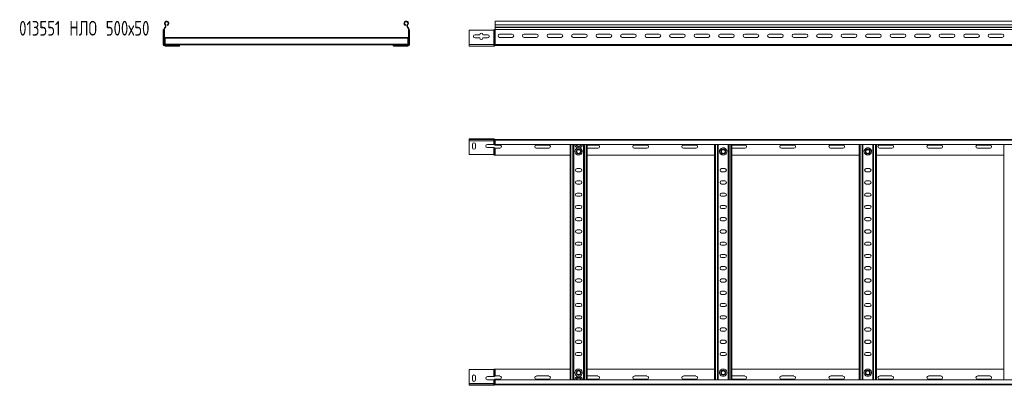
# Model space of a CAD drawing. Header units: millimetres. Extents: x -921 to 3222, y -5257 to -169.
# Tile 2 of 9: x -781 to 1228, y -3752 to -3006. Entities that reach past the tile are written whole.
import ezdxf

# ---------------------------------------------------------------- set-up
doc = ezdxf.new("R2010")
doc.units = ezdxf.units.MM
doc.styles.add('SLDTEXTSTYLE0', font='TXT', dxfattribs={"width": 0.7, "bigfont": 'bigfont'})

msp = doc.modelspace()

# ---------------------------------------------------------------- linework, layer by layer
at = {"color": 7, "linetype": 'Continuous', "lineweight": 15}
for p, q in [((3136, -3008.9), (189, -3008.9)), ((189, -3008.9), (189, -3016.4)), ((-487.8, -3027.4), (-487.7, -3027)), ((-487.8, -3056.5), (-487.8, -3027.4)), ((-487, -3056.5), (-487, -3026.5)), ((-486.7, -3026.4), (-486.6, -3026.4)), ((-486.6, -3026.2), (-485.4, -3026.2)), ((-486.6, -3026.2), (-486.6, -3056.5)), ((-485.4, -3026.2), (-485.4, -3056.5)), ((-484.6, -3021.7), (-484.9, -3022.1)), ((-484.1, -3022.9), (-484.9, -3022.1)), ((-484.6, -3021.7), (-483.7, -3022.5)), ((-483.5, -3015.6), (-484.4, -3016.4)), ((-483.7, -3022.5), (-484.1, -3022.9)), ((-479.3, -3017.8), (-479.7, -3016.6)), ((6.2, -3017.8), (6.6, -3016.6)), ((10.3, -3015.6), (11.2, -3016.4)), ((11.4, -3021.7), (10.6, -3022.5)), ((10.6, -3022.5), (10.9, -3022.9)), ((10.9, -3022.9), (11.8, -3022.1)), ((11.4, -3021.7), (11.8, -3022.1)), ((13.4, -3026.2), (12.2, -3026.2)), ((12.2, -3026.2), (12.2, -3056.5)), ((13.4, -3026.2), (13.4, -3056.5)), ((13.5, -3026.4), (13.4, -3026.4)), ((13.8, -3056.5), (13.8, -3026.5)), ((14.6, -3027.4), (14.6, -3027)), ((14.6, -3056.5), (14.6, -3027.4)), ((185.2, -3027.6), (136, -3027.6)), ((136, -3027.6), (136, -3056.5)), ((186.3, -3027.4), (186.9, -3027)), ((186.3, -3056.5), (186.3, -3027.4)), ((188.1, -3056.5), (188.1, -3026.5)), ((188.5, -3026.4), (189, -3026.4)), ((189, -3016.4), (3136, -3016.4)), ((189, -3016.4), (189, -3021.7)), ((189, -3021.7), (3136, -3021.7)), ((189, -3022.1), (189, -3021.7)), ((189, -3022.1), (189, -3025.9)), ((189, -3022.1), (3136, -3022.1)), ((189, -3026.2), (3136, -3026.2)), ((189, -3056.5), (189, -3026.4)), ((-484.1, -3042.3), (-484.1, -3044.1)), ((-484.1, -3042.3), (10.9, -3042.3)), ((-484.1, -3044.1), (10.9, -3044.1)), ((-484.1, -3044.1), (-484.1, -3055.9)), ((10.9, -3042.3), (10.9, -3044.1)), ((10.9, -3044.1), (10.9, -3055.9)), ((148.3, -3036.9), (157.8, -3036.9)), ((157.8, -3043.4), (148.3, -3043.4)), ((164.3, -3036.9), (173.8, -3036.9)), ((173.8, -3043.4), (164.3, -3043.4)), ((198.3, -3035.7), (223.8, -3035.7)), ((223.8, -3042.2), (198.3, -3042.2)), ((248.3, -3035.7), (273.8, -3035.7)), ((273.8, -3042.2), (248.3, -3042.2)), ((298.3, -3035.7), (323.8, -3035.7)), ((323.8, -3042.2), (298.3, -3042.2)), ((348.3, -3035.7), (373.8, -3035.7)), ((373.8, -3042.2), (348.3, -3042.2)), ((398.3, -3035.7), (423.8, -3035.7)), ((423.8, -3042.2), (398.3, -3042.2)), ((448.3, -3035.7), (473.8, -3035.7)), ((473.8, -3042.2), (448.3, -3042.2)), ((498.3, -3035.7), (523.8, -3035.7)), ((523.8, -3042.2), (498.3, -3042.2)), ((548.3, -3035.7), (573.8, -3035.7)), ((573.8, -3042.2), (548.3, -3042.2)), ((598.3, -3035.7), (623.8, -3035.7)), ((623.8, -3042.2), (598.3, -3042.2)), ((648.3, -3035.7), (673.8, -3035.7)), ((673.8, -3042.2), (648.3, -3042.2)), ((698.3, -3035.7), (723.8, -3035.7)), ((723.8, -3042.2), (698.3, -3042.2)), ((748.3, -3035.7), (773.8, -3035.7)), ((773.8, -3042.2), (748.3, -3042.2)), ((798.3, -3035.7), (823.8, -3035.7)), ((823.8, -3042.2), (798.3, -3042.2)), ((848.3, -3035.7), (873.8, -3035.7)), ((873.8, -3042.2), (848.3, -3042.2)), ((898.3, -3035.7), (923.8, -3035.7)), ((923.8, -3042.2), (898.3, -3042.2)), ((948.3, -3035.7), (973.8, -3035.7)), ((973.8, -3042.2), (948.3, -3042.2)), ((998.3, -3035.7), (1023.8, -3035.7)), ((1023.8, -3042.2), (998.3, -3042.2)), ((1048.3, -3035.7), (1073.8, -3035.7)), ((1073.8, -3042.2), (1048.3, -3042.2)), ((1098.3, -3035.7), (1123.8, -3035.7)), ((1123.8, -3042.2), (1098.3, -3042.2)), ((1148.3, -3035.7), (1173.8, -3035.7)), ((1173.8, -3042.2), (1148.3, -3042.2)), ((1198.3, -3035.7), (1223.8, -3035.7)), ((1223.8, -3042.2), (1198.3, -3042.2)), ((-487.8, -3056.5), (-487, -3056.5)), ((-487, -3056.5), (-486.6, -3056.5)), ((-485.4, -3056.5), (-486.6, -3056.5)), ((-484.2, -3056.8), (-484.2, -3057.7)), ((-484.2, -3056.8), (-484.1, -3056.8)), ((-484.2, -3058.9), (-484.2, -3057.7)), ((-484.2, -3057.7), (-454.6, -3057.7)), ((-484.2, -3058.9), (-454.6, -3058.9)), ((-484.2, -3059.3), (-484.2, -3058.9)), ((-484.2, -3059.3), (-475.6, -3059.3)), ((-484.2, -3060.1), (-484.2, -3059.3)), ((-484.2, -3060.1), (-476.5, -3060.1)), ((-484.1, -3055.9), (-484.1, -3057.7)), ((-484.1, -3055.9), (10.9, -3055.9)), ((-476.5, -3060.1), (-470, -3060.1)), ((-470, -3060.1), (-470, -3058.9)), ((-470, -3060.1), (-455.5, -3060.1)), ((-469.1, -3059.3), (-454.6, -3059.3)), ((-455.2, -3060.1), (-455.5, -3060.1)), ((-454.6, -3057.7), (-454.6, -3058.9)), ((-454.6, -3057.7), (-18.6, -3057.7)), ((-454.6, -3059), (-454.6, -3058.9)), ((-18.6, -3057.7), (-18.6, -3058.9)), ((11, -3057.7), (-18.6, -3057.7)), ((11, -3058.9), (-18.6, -3058.9)), ((-18.6, -3059), (-18.6, -3058.9)), ((-4.1, -3059.3), (-18.5, -3059.3)), ((-18, -3060.1), (-17.6, -3060.1)), ((-3.1, -3060.1), (-17.6, -3060.1)), ((-3.1, -3060.1), (-3.1, -3058.9)), ((3.4, -3060.1), (-3.1, -3060.1)), ((11, -3059.3), (2.4, -3059.3)), ((11, -3060.1), (3.4, -3060.1)), ((10.9, -3055.9), (10.9, -3057.7)), ((10.9, -3056.8), (11, -3056.8)), ((11, -3057.7), (11, -3056.8)), ((11, -3058.9), (11, -3057.7)), ((11, -3059.3), (11, -3058.9)), ((11, -3060.1), (11, -3059.3)), ((12.2, -3056.5), (13.4, -3056.5)), ((13.8, -3056.5), (13.4, -3056.5)), ((14.6, -3056.5), (13.8, -3056.5)), ((136, -3056.5), (186.3, -3056.5)), ((136, -3056.5), (136, -3060.1)), ((136, -3060.1), (186.3, -3060.1)), ((186.3, -3060.1), (186.3, -3056.5)), ((186.3, -3056.5), (188.1, -3056.5)), ((188.1, -3059.3), (188.1, -3056.5)), ((188.1, -3056.5), (189, -3056.5)), ((189, -3056.5), (189, -3058.9)), ((189, -3056.5), (3136, -3056.5)), ((189, -3058.9), (3136, -3058.9)), ((136, -3249.3), (136, -3250.5)), ((185.2, -3249.3), (136, -3249.3)), ((136, -3250.5), (185.2, -3250.5)), ((136, -3252.9), (136, -3250.5)), ((186.3, -3252.9), (136, -3252.9)), ((136, -3281.3), (136, -3252.9)), ((185.2, -3250.5), (185.2, -3249.3)), ((185.2, -3249.3), (186.3, -3249.3)), ((186.3, -3250.5), (185.2, -3250.5)), ((186.3, -3249.3), (186.9, -3249.3)), ((186.3, -3252.9), (186.3, -3250.5)), ((187.2, -3252.9), (186.3, -3252.9)), ((186.3, -3252.9), (186.3, -3260.5)), ((186.9, -3249.3), (186.9, -3250.6)), ((187.2, -3252.9), (187.2, -3250.9)), ((189, -3252.9), (187.2, -3252.9)), ((187.2, -3252.9), (187.2, -3260.8)), ((188.5, -3250.4), (188.5, -3250.5)), ((188.5, -3250.5), (188.5, -3251.6)), ((188.5, -3250.5), (189, -3250.5)), ((189, -3251.6), (189, -3250.5)), ((189, -3250.5), (3136, -3250.5)), ((3136, -3251.6), (189, -3251.6)), ((189, -3260.7), (189, -3251.6)), ((142.8, -3267), (142.8, -3260.5)), ((149.3, -3260.5), (149.3, -3267)), ((173.3, -3260.5), (186.3, -3260.5)), ((186.3, -3267), (173.3, -3267)), ((186.3, -3267), (186.3, -3281.5)), ((187.2, -3267.3), (187.2, -3282.1)), ((189, -3260.7), (3136, -3260.7)), ((198.8, -3261.7), (189, -3261.7)), ((189, -3268.2), (189, -3282.5)), ((189, -3268.2), (198.8, -3268.2)), ((298.8, -3261.7), (273.3, -3261.7)), ((273.3, -3268.2), (298.8, -3268.2)), ((342, -3740.3), (342, -3260.7)), ((349.5, -3740.3), (349.5, -3260.7)), ((361.3, -3267.7), (357.8, -3267.7)), ((369.5, -3740.3), (369.5, -3260.7)), ((377, -3740.3), (377, -3260.7)), ((398.8, -3261.7), (377, -3261.7)), ((377, -3268.2), (398.8, -3268.2)), ((498.8, -3261.7), (473.3, -3261.7)), ((473.3, -3268.2), (498.8, -3268.2)), ((598.8, -3261.7), (573.3, -3261.7)), ((573.3, -3268.2), (598.8, -3268.2)), ((637, -3740.3), (637, -3260.7)), ((644.5, -3740.3), (644.5, -3260.7)), ((656.3, -3267.7), (652.8, -3267.7)), ((664.5, -3740.3), (664.5, -3260.7)), ((672, -3740.3), (672, -3260.7)), ((698.8, -3261.7), (673.3, -3261.7)), ((673.3, -3268.2), (698.8, -3268.2)), ((798.8, -3261.7), (773.3, -3261.7)), ((773.3, -3268.2), (798.8, -3268.2)), ((898.8, -3261.7), (873.3, -3261.7)), ((873.3, -3268.2), (898.8, -3268.2)), ((932, -3740.3), (932, -3260.7)), ((939.5, -3740.3), (939.5, -3260.7)), ((951.3, -3267.7), (947.8, -3267.7)), ((959.5, -3740.3), (959.5, -3260.7)), ((967, -3740.3), (967, -3260.7)), ((998.8, -3261.7), (973.3, -3261.7)), ((973.3, -3268.2), (998.8, -3268.2)), ((1098.8, -3261.7), (1073.3, -3261.7)), ((1073.3, -3268.2), (1098.8, -3268.2)), ((1198.8, -3261.7), (1173.3, -3261.7)), ((1173.3, -3268.2), (1198.8, -3268.2)), ((1227, -3740.3), (1227, -3260.7)), ((136, -3281.3), (185.2, -3281.3)), ((189, -3282.5), (188.5, -3282.5)), ((189, -3282.5), (342, -3282.5)), ((377, -3282.5), (637, -3282.5)), ((672, -3282.5), (932, -3282.5)), ((967, -3282.5), (1227, -3282.5)), ((362.8, -3309.7), (356.3, -3309.7)), ((657.8, -3309.7), (651.3, -3309.7)), ((952.8, -3309.7), (946.3, -3309.7)), ((356.3, -3316.2), (362.8, -3316.2)), ((651.3, -3316.2), (657.8, -3316.2)), ((946.3, -3316.2), (952.8, -3316.2)), ((362.8, -3334.7), (356.3, -3334.7)), ((356.3, -3341.2), (362.8, -3341.2)), ((657.8, -3334.7), (651.3, -3334.7)), ((651.3, -3341.2), (657.8, -3341.2)), ((952.8, -3334.7), (946.3, -3334.7)), ((946.3, -3341.2), (952.8, -3341.2)), ((362.8, -3359.7), (356.3, -3359.7)), ((356.3, -3366.2), (362.8, -3366.2)), ((657.8, -3359.7), (651.3, -3359.7)), ((651.3, -3366.2), (657.8, -3366.2)), ((952.8, -3359.7), (946.3, -3359.7)), ((946.3, -3366.2), (952.8, -3366.2)), ((362.8, -3384.7), (356.3, -3384.7)), ((356.3, -3391.2), (362.8, -3391.2)), ((657.8, -3384.7), (651.3, -3384.7)), ((651.3, -3391.2), (657.8, -3391.2)), ((952.8, -3384.7), (946.3, -3384.7)), ((946.3, -3391.2), (952.8, -3391.2)), ((362.8, -3409.7), (356.3, -3409.7)), ((657.8, -3409.7), (651.3, -3409.7)), ((952.8, -3409.7), (946.3, -3409.7)), ((356.3, -3416.2), (362.8, -3416.2)), ((362.8, -3434.7), (356.3, -3434.7)), ((651.3, -3416.2), (657.8, -3416.2)), ((657.8, -3434.7), (651.3, -3434.7)), ((946.3, -3416.2), (952.8, -3416.2)), ((952.8, -3434.7), (946.3, -3434.7)), ((356.3, -3441.2), (362.8, -3441.2)), ((651.3, -3441.2), (657.8, -3441.2)), ((946.3, -3441.2), (952.8, -3441.2)), ((362.8, -3459.7), (356.3, -3459.7)), ((356.3, -3466.2), (362.8, -3466.2)), ((657.8, -3459.7), (651.3, -3459.7)), ((651.3, -3466.2), (657.8, -3466.2)), ((952.8, -3459.7), (946.3, -3459.7)), ((946.3, -3466.2), (952.8, -3466.2)), ((362.8, -3484.7), (356.3, -3484.7)), ((356.3, -3491.2), (362.8, -3491.2)), ((657.8, -3484.7), (651.3, -3484.7)), ((651.3, -3491.2), (657.8, -3491.2)), ((952.8, -3484.7), (946.3, -3484.7)), ((946.3, -3491.2), (952.8, -3491.2)), ((362.8, -3509.7), (356.3, -3509.7)), ((657.8, -3509.7), (651.3, -3509.7)), ((952.8, -3509.7), (946.3, -3509.7)), ((356.3, -3516.2), (362.8, -3516.2)), ((362.8, -3534.7), (356.3, -3534.7)), ((651.3, -3516.2), (657.8, -3516.2)), ((657.8, -3534.7), (651.3, -3534.7)), ((946.3, -3516.2), (952.8, -3516.2)), ((952.8, -3534.7), (946.3, -3534.7)), ((356.3, -3541.2), (362.8, -3541.2)), ((651.3, -3541.2), (657.8, -3541.2)), ((946.3, -3541.2), (952.8, -3541.2)), ((362.8, -3559.7), (356.3, -3559.7)), ((356.3, -3566.2), (362.8, -3566.2)), ((657.8, -3559.7), (651.3, -3559.7)), ((651.3, -3566.2), (657.8, -3566.2)), ((952.8, -3559.7), (946.3, -3559.7)), ((946.3, -3566.2), (952.8, -3566.2)), ((362.8, -3584.7), (356.3, -3584.7)), ((356.3, -3591.2), (362.8, -3591.2)), ((657.8, -3584.7), (651.3, -3584.7)), ((651.3, -3591.2), (657.8, -3591.2)), ((952.8, -3584.7), (946.3, -3584.7)), ((946.3, -3591.2), (952.8, -3591.2)), ((362.8, -3609.7), (356.3, -3609.7)), ((657.8, -3609.7), (651.3, -3609.7)), ((952.8, -3609.7), (946.3, -3609.7)), ((356.3, -3616.2), (362.8, -3616.2)), ((362.8, -3634.7), (356.3, -3634.7)), ((651.3, -3616.2), (657.8, -3616.2)), ((657.8, -3634.7), (651.3, -3634.7)), ((946.3, -3616.2), (952.8, -3616.2)), ((952.8, -3634.7), (946.3, -3634.7)), ((356.3, -3641.2), (362.8, -3641.2)), ((651.3, -3641.2), (657.8, -3641.2)), ((946.3, -3641.2), (952.8, -3641.2)), ((362.8, -3659.7), (356.3, -3659.7)), ((356.3, -3666.2), (362.8, -3666.2)), ((657.8, -3659.7), (651.3, -3659.7)), ((651.3, -3666.2), (657.8, -3666.2)), ((952.8, -3659.7), (946.3, -3659.7)), ((946.3, -3666.2), (952.8, -3666.2)), ((362.8, -3684.7), (356.3, -3684.7)), ((356.3, -3691.2), (362.8, -3691.2)), ((657.8, -3684.7), (651.3, -3684.7)), ((651.3, -3691.2), (657.8, -3691.2)), ((952.8, -3684.7), (946.3, -3684.7)), ((946.3, -3691.2), (952.8, -3691.2)), ((136, -3719.7), (185.2, -3719.7)), ((136, -3719.7), (136, -3748.1)), ((142.8, -3733.9), (142.8, -3740.4)), ((149.3, -3740.4), (149.3, -3733.9)), ((186.3, -3733.9), (173.3, -3733.9)), ((186.3, -3733.9), (186.3, -3719.4)), ((187.2, -3733.7), (187.2, -3718.8)), ((189, -3718.5), (188.5, -3718.5)), ((189, -3732.7), (189, -3718.5)), ((189, -3718.5), (342, -3718.5)), ((189, -3732.7), (198.8, -3732.7)), ((273.3, -3732.7), (298.8, -3732.7)), ((357.8, -3733.3), (361.3, -3733.3)), ((377, -3718.5), (637, -3718.5)), ((377, -3732.7), (398.8, -3732.7)), ((473.3, -3732.7), (498.8, -3732.7)), ((573.3, -3732.7), (598.8, -3732.7)), ((652.8, -3733.3), (656.3, -3733.3)), ((672, -3718.5), (932, -3718.5)), ((673.3, -3732.7), (698.8, -3732.7)), ((773.3, -3732.7), (798.8, -3732.7)), ((873.3, -3732.7), (898.8, -3732.7)), ((947.8, -3733.3), (951.3, -3733.3)), ((967, -3718.5), (1227, -3718.5)), ((973.3, -3732.7), (998.8, -3732.7)), ((1073.3, -3732.7), (1098.8, -3732.7)), ((1173.3, -3732.7), (1198.8, -3732.7)), ((186.3, -3748.1), (136, -3748.1)), ((136, -3748.1), (136, -3750.5)), ((136, -3751.7), (136, -3750.5)), ((136, -3750.5), (185.2, -3750.5)), ((185.2, -3751.7), (136, -3751.7)), ((173.3, -3740.4), (186.3, -3740.4)), ((185.2, -3750.5), (185.2, -3751.7)), ((186.3, -3750.5), (185.2, -3750.5)), ((185.2, -3751.7), (186.3, -3751.7)), ((186.3, -3748.1), (186.3, -3740.4)), ((186.3, -3748.1), (186.3, -3750.5)), ((187.2, -3748.1), (186.3, -3748.1)), ((186.3, -3751.7), (186.9, -3751.6)), ((186.9, -3751.6), (186.9, -3750.4)), ((187.2, -3748.1), (187.2, -3740.2)), ((187.2, -3748.1), (187.2, -3750.1)), ((189, -3748.1), (187.2, -3748.1)), ((188.5, -3750.5), (188.5, -3749.3)), ((188.5, -3750.5), (189, -3750.5)), ((188.5, -3750.6), (188.5, -3750.5)), ((198.8, -3739.2), (189, -3739.2)), ((3136, -3740.3), (189, -3740.3)), ((189, -3740.3), (189, -3749.4)), ((189, -3749.4), (3136, -3749.4)), ((189, -3749.4), (189, -3750.5)), ((189, -3750.5), (3136, -3750.5)), ((298.8, -3739.2), (273.3, -3739.2)), ((398.8, -3739.2), (377, -3739.2)), ((498.8, -3739.2), (473.3, -3739.2)), ((598.8, -3739.2), (573.3, -3739.2)), ((698.8, -3739.2), (673.3, -3739.2)), ((798.8, -3739.2), (773.3, -3739.2)), ((898.8, -3739.2), (873.3, -3739.2)), ((998.8, -3739.2), (973.3, -3739.2)), ((1098.8, -3739.2), (1073.3, -3739.2)), ((1198.8, -3739.2), (1173.3, -3739.2))]:
    msp.add_line(p, q, dxfattribs=at)
at = {"color": 8, "linetype": 'Continuous', "lineweight": 15}
for p, q in [((-469.4, -3059.7), (-469.4, -3058.9)), ((-3.7, -3059.7), (-3.7, -3058.9)), ((189, -3260.7), (189, -3261.7)), ((343.8, -3740.3), (343.8, -3260.7)), ((347.7, -3740.3), (347.7, -3260.7)), ((371.3, -3740.3), (371.3, -3260.7)), ((375.2, -3740.3), (375.2, -3260.7)), ((638.8, -3740.3), (638.8, -3260.7)), ((642.7, -3740.3), (642.7, -3260.7)), ((666.3, -3740.3), (666.3, -3260.7)), ((670.2, -3740.3), (670.2, -3260.7)), ((933.8, -3740.3), (933.8, -3260.7)), ((937.7, -3740.3), (937.7, -3260.7)), ((961.3, -3740.3), (961.3, -3260.7)), ((965.2, -3740.3), (965.2, -3260.7)), ((189, -3740.3), (189, -3739.2))]:
    msp.add_line(p, q, dxfattribs=at)
at = {"color": 7, "linetype": 'Continuous', "lineweight": 15, "flags": 128}
for points in [[(673.3, -3261.7), (672.2, -3261.9), (672, -3262)], [(672, -3268), (672.2, -3268), (673.3, -3268.2)], [(672, -3733), (672.2, -3732.9), (673.3, -3732.7)], [(673.3, -3739.2), (672.2, -3739), (672, -3739)]]:
    msp.add_lwpolyline(points, dxfattribs=at)
at = {"color": 7, "linetype": 'Continuous', "lineweight": 15}
for centre, radius in [((359.5, -3275), 4.95), ((359.5, -3275), 4.75), ((359.5, -3275), 3.75), ((654.5, -3275), 4.95), ((654.5, -3275), 4.75), ((654.5, -3275), 3.75), ((949.5, -3275), 4.95), ((949.5, -3275), 4.75), ((949.5, -3275), 3.75), ((359.5, -3726), 4.95), ((359.5, -3726), 4.75), ((359.5, -3726), 3.75), ((654.5, -3726), 4.95), ((654.5, -3726), 4.75), ((654.5, -3726), 3.75), ((949.5, -3726), 4.95), ((949.5, -3726), 4.75), ((949.5, -3726), 3.75)]:
    msp.add_circle(centre, radius, dxfattribs=at)
for centre, radius, start, end in [((-480.9, -3013.5), 4.55, 290.35, 219.6816), ((-480.9, -3013.5), 3.35, 290.35, 219.6816), ((7.7, -3013.5), 4.55, 320.3184, 249.65), ((7.7, -3013.5), 3.35, 320.3184, 249.65), ((-480.6, -3026.2), 6, 136.4649, 180), ((-480.6, -3026.2), 4.8, 136.4649, 180), ((-487.5, -3019), 4, 316.4649, 39.6816), ((-487.5, -3019), 5.2, 316.4649, 39.6816), ((14.3, -3019), 5.2, 140.3184, 223.5351), ((14.3, -3019), 4, 140.3184, 223.5351), ((7.4, -3026.2), 4.8, 0, 43.5351), ((7.4, -3026.2), 6, 0, 43.5351), ((185.2, -3025), 2.6, 270, 295.8039), ((188.5, -3025.9), 0.5, 270.1406, 328.6677), ((148.3, -3040.1), 3.25, 90, 270), ((161, -3036.9), 3.25, 0, 180), ((161, -3043.4), 3.25, 180, 0), ((173.8, -3040.1), 3.25, 270, 90), ((198.3, -3038.9), 3.25, 90, 270), ((223.8, -3038.9), 3.25, 270, 90), ((248.3, -3038.9), 3.25, 90, 270), ((273.8, -3038.9), 3.25, 270, 90), ((298.3, -3038.9), 3.25, 90, 270), ((323.8, -3038.9), 3.25, 270, 90), ((348.3, -3038.9), 3.25, 90, 270), ((373.8, -3038.9), 3.25, 270, 90), ((398.3, -3038.9), 3.25, 90, 270), ((423.8, -3038.9), 3.25, 270, 90), ((448.3, -3038.9), 3.25, 90, 270), ((473.8, -3038.9), 3.25, 270, 90), ((498.3, -3038.9), 3.25, 90, 270), ((523.8, -3038.9), 3.25, 270, 90), ((548.3, -3038.9), 3.25, 90, 270), ((573.8, -3038.9), 3.25, 270, 90), ((598.3, -3038.9), 3.25, 90, 270), ((623.8, -3038.9), 3.25, 270, 90), ((648.3, -3038.9), 3.25, 90, 270), ((673.8, -3038.9), 3.25, 270, 90), ((698.3, -3038.9), 3.25, 90, 270), ((723.8, -3038.9), 3.25, 270, 90), ((748.3, -3038.9), 3.25, 90, 270), ((773.8, -3038.9), 3.25, 270, 90), ((798.3, -3038.9), 3.25, 90, 270), ((823.8, -3038.9), 3.25, 270, 90), ((848.3, -3038.9), 3.25, 90, 270), ((873.8, -3038.9), 3.25, 270, 90), ((898.3, -3038.9), 3.25, 90, 270), ((923.8, -3038.9), 3.25, 270, 90), ((948.3, -3038.9), 3.25, 90, 270), ((973.8, -3038.9), 3.25, 270, 90), ((998.3, -3038.9), 3.25, 90, 270), ((1023.8, -3038.9), 3.25, 270, 90), ((1048.3, -3038.9), 3.25, 90, 270), ((1073.8, -3038.9), 3.25, 270, 90), ((1098.3, -3038.9), 3.25, 90, 270), ((1123.8, -3038.9), 3.25, 270, 90), ((1148.3, -3038.9), 3.25, 90, 270), ((1173.8, -3038.9), 3.25, 270, 90), ((1198.3, -3038.9), 3.25, 90, 270), ((1223.8, -3038.9), 3.25, 270, 90), ((-484.2, -3056.5), 3.6, 180, 270), ((-484.2, -3056.5), 2.8, 180, 270), ((-484.2, -3056.5), 2.4, 180, 270), ((-484.2, -3056.5), 1.2, 180, 270), ((11, -3056.5), 1.2, 270, 0), ((11, -3056.5), 2.4, 270, 0), ((11, -3056.5), 2.8, 270, 360), ((11, -3056.5), 3.6, 270, 360), ((186.3, -3057.7), 2.4, 270, 318.1897), ((189, -3060.1), 1.2, 90, 138.1897), ((189, -3249.3), 1.2, 245.7747, 270), ((146, -3260.5), 3.25, 0, 180), ((146, -3267), 3.25, 180, 0), ((173.3, -3263.8), 3.25, 90, 270), ((198.8, -3265), 3.25, 270, 90), ((273.3, -3265), 3.25, 90, 270), ((298.8, -3265), 3.25, 270, 90), ((359.5, -3260.4), 7.5, 182.4836, 256.7385), ((359.5, -3275), 7.5, 103.2615, 76.7385), ((359.5, -3260.4), 4.75, 183.9233, 356.0767), ((359.5, -3260.4), 7.5, 283.2615, 357.5164), ((398.8, -3265), 3.25, 270, 90), ((473.3, -3265), 3.25, 90, 270), ((498.8, -3265), 3.25, 270, 90), ((573.3, -3265), 3.25, 90, 270), ((598.8, -3265), 3.25, 270, 90), ((654.5, -3275), 7.5, 103.2615, 76.7385), ((698.8, -3265), 3.25, 270, 90), ((773.3, -3265), 3.25, 90, 270), ((798.8, -3265), 3.25, 270, 90), ((873.3, -3265), 3.25, 90, 270), ((898.8, -3265), 3.25, 270, 90), ((949.5, -3275), 7.5, 103.2615, 76.7385), ((973.3, -3265), 3.25, 90, 270), ((998.8, -3265), 3.25, 270, 90), ((1073.3, -3265), 3.25, 90, 270), ((1098.8, -3265), 3.25, 270, 90), ((1173.3, -3265), 3.25, 90, 270), ((1198.8, -3265), 3.25, 270, 90), ((185.2, -3283.9), 2.6, 64.1961, 90), ((356.3, -3313), 3.25, 90, 270), ((362.8, -3313), 3.25, 270, 90), ((651.3, -3313), 3.25, 90, 270), ((657.8, -3313), 3.25, 270, 90), ((946.3, -3313), 3.25, 90, 270), ((952.8, -3313), 3.25, 270, 90), ((356.3, -3338), 3.25, 90, 270), ((362.8, -3338), 3.25, 270, 90), ((651.3, -3338), 3.25, 90, 270), ((657.8, -3338), 3.25, 270, 90), ((946.3, -3338), 3.25, 90, 270), ((952.8, -3338), 3.25, 270, 90), ((356.3, -3363), 3.25, 90, 270), ((362.8, -3363), 3.25, 270, 90), ((651.3, -3363), 3.25, 90, 270), ((657.8, -3363), 3.25, 270, 90), ((946.3, -3363), 3.25, 90, 270), ((952.8, -3363), 3.25, 270, 90), ((356.3, -3388), 3.25, 90, 270), ((362.8, -3388), 3.25, 270, 90), ((651.3, -3388), 3.25, 90, 270), ((657.8, -3388), 3.25, 270, 90), ((946.3, -3388), 3.25, 90, 270), ((952.8, -3388), 3.25, 270, 90), ((356.3, -3413), 3.25, 90, 270), ((362.8, -3413), 3.25, 270, 90), ((651.3, -3413), 3.25, 90, 270), ((657.8, -3413), 3.25, 270, 90), ((946.3, -3413), 3.25, 90, 270), ((952.8, -3413), 3.25, 270, 90), ((356.3, -3438), 3.25, 90, 270), ((362.8, -3438), 3.25, 270, 90), ((651.3, -3438), 3.25, 90, 270), ((657.8, -3438), 3.25, 270, 90), ((946.3, -3438), 3.25, 90, 270), ((952.8, -3438), 3.25, 270, 90), ((356.3, -3463), 3.25, 90, 270), ((362.8, -3463), 3.25, 270, 90), ((651.3, -3463), 3.25, 90, 270), ((657.8, -3463), 3.25, 270, 90), ((946.3, -3463), 3.25, 90, 270), ((952.8, -3463), 3.25, 270, 90), ((356.3, -3488), 3.25, 90, 270), ((362.8, -3488), 3.25, 270, 90), ((651.3, -3488), 3.25, 90, 270), ((657.8, -3488), 3.25, 270, 90), ((946.3, -3488), 3.25, 90, 270), ((952.8, -3488), 3.25, 270, 90), ((356.3, -3513), 3.25, 90, 270), ((362.8, -3513), 3.25, 270, 90), ((651.3, -3513), 3.25, 90, 270), ((657.8, -3513), 3.25, 270, 90), ((946.3, -3513), 3.25, 90, 270), ((952.8, -3513), 3.25, 270, 90), ((356.3, -3538), 3.25, 90, 270), ((362.8, -3538), 3.25, 270, 90), ((651.3, -3538), 3.25, 90, 270), ((657.8, -3538), 3.25, 270, 90), ((946.3, -3538), 3.25, 90, 270), ((952.8, -3538), 3.25, 270, 90), ((356.3, -3563), 3.25, 90, 270), ((362.8, -3563), 3.25, 270, 90), ((651.3, -3563), 3.25, 90, 270), ((657.8, -3563), 3.25, 270, 90), ((946.3, -3563), 3.25, 90, 270), ((952.8, -3563), 3.25, 270, 90), ((356.3, -3588), 3.25, 90, 270), ((362.8, -3588), 3.25, 270, 90), ((651.3, -3588), 3.25, 90, 270), ((657.8, -3588), 3.25, 270, 90), ((946.3, -3588), 3.25, 90, 270), ((952.8, -3588), 3.25, 270, 90), ((356.3, -3613), 3.25, 90, 270), ((362.8, -3613), 3.25, 270, 90), ((651.3, -3613), 3.25, 90, 270), ((657.8, -3613), 3.25, 270, 90), ((946.3, -3613), 3.25, 90, 270), ((952.8, -3613), 3.25, 270, 90), ((356.3, -3638), 3.25, 90, 270), ((362.8, -3638), 3.25, 270, 90), ((651.3, -3638), 3.25, 90, 270), ((657.8, -3638), 3.25, 270, 90), ((946.3, -3638), 3.25, 90, 270), ((952.8, -3638), 3.25, 270, 90), ((356.3, -3663), 3.25, 90, 270), ((362.8, -3663), 3.25, 270, 90), ((651.3, -3663), 3.25, 90, 270), ((657.8, -3663), 3.25, 270, 90), ((946.3, -3663), 3.25, 90, 270), ((952.8, -3663), 3.25, 270, 90), ((356.3, -3688), 3.25, 90, 270), ((362.8, -3688), 3.25, 270, 90), ((651.3, -3688), 3.25, 90, 270), ((657.8, -3688), 3.25, 270, 90), ((946.3, -3688), 3.25, 90, 270), ((952.8, -3688), 3.25, 270, 90), ((146, -3733.9), 3.25, 0, 180), ((173.3, -3737.2), 3.25, 90, 270), ((185.2, -3717.1), 2.6, 270, 295.8039), ((198.8, -3736), 3.25, 270, 90), ((273.3, -3736), 3.25, 90, 270), ((298.8, -3736), 3.25, 270, 90), ((359.5, -3726), 7.5, 283.2615, 256.7385), ((359.5, -3740.6), 7.5, 103.2615, 177.5164), ((359.5, -3740.6), 4.75, 3.9233, 176.0767), ((359.5, -3740.6), 7.5, 2.4836, 76.7385), ((398.8, -3736), 3.25, 270, 90), ((473.3, -3736), 3.25, 90, 270), ((498.8, -3736), 3.25, 270, 90), ((573.3, -3736), 3.25, 90, 270), ((598.8, -3736), 3.25, 270, 90), ((654.5, -3726), 7.5, 283.2615, 256.7385), ((698.8, -3736), 3.25, 270, 90), ((773.3, -3736), 3.25, 90, 270), ((798.8, -3736), 3.25, 270, 90), ((873.3, -3736), 3.25, 90, 270), ((898.8, -3736), 3.25, 270, 90), ((949.5, -3726), 7.5, 283.2615, 256.7385), ((973.3, -3736), 3.25, 90, 270), ((998.8, -3736), 3.25, 270, 90), ((1073.3, -3736), 3.25, 90, 270), ((1098.8, -3736), 3.25, 270, 90), ((1173.3, -3736), 3.25, 90, 270), ((1198.8, -3736), 3.25, 270, 90), ((146, -3740.4), 3.25, 180, 0), ((189, -3751.7), 1.2, 90, 114.2253)]:
    msp.add_arc(centre, radius, start, end, dxfattribs=at)
at = {"color": 8, "linetype": 'Continuous', "lineweight": 15}
for centre, radius, start, end in [((359.5, -3260.4), 4.95, 183.7646, 356.2354), ((359.5, -3260.4), 3.75, 184.9719, 355.0281), ((359.5, -3740.6), 4.95, 3.7646, 176.2354), ((359.5, -3740.6), 3.75, 4.9719, 175.0281)]:
    msp.add_arc(centre, radius, start, end, dxfattribs=at)
at = {"color": 7, "linetype": 'Continuous', "lineweight": 15}
for points, knots in [([(-487.7, -3027), (-487.7, -3026.9), (-487.6, -3026.7), (-487.3, -3026.5), (-487, -3026.5), (-487, -3026.5)], [0, 0, 0, 0, 0.415445, 0.827765, 1, 1, 1, 1]), ([(-487, -3026.5), (-486.9, -3026.5), (-486.8, -3026.4), (-486.7, -3026.4), (-486.7, -3026.4)], [0, 0, 0, 0, 0.782605, 1, 1, 1, 1]), ([(13.8, -3026.5), (13.7, -3026.5), (13.6, -3026.4), (13.5, -3026.4), (13.5, -3026.4)], [0, 0, 0, 0, 0.782612, 1, 1, 1, 1]), ([(14.6, -3027), (14.5, -3026.9), (14.4, -3026.7), (14.1, -3026.5), (13.9, -3026.5), (13.8, -3026.5)], [0, 0, 0, 0, 0.415445, 0.827773, 1, 1, 1, 1]), ([(186.9, -3027), (187.1, -3026.9), (187.4, -3026.7), (187.9, -3026.5), (188.1, -3026.5), (188.1, -3026.5)], [0, 0, 0, 0, 0.415445, 0.827765, 1, 1, 1, 1]), ([(188.1, -3026.5), (188.2, -3026.5), (188.4, -3026.4), (188.5, -3026.4), (188.5, -3026.4)], [0, 0, 0, 0, 0.782605, 1, 1, 1, 1]), ([(189, -3026.2), (189, -3026.2), (189, -3026.1), (189, -3026), (189, -3025.9)], [0, 0, 0, 0, 0.614558, 1, 1, 1, 1]), ([(-475.9, -3059.7), (-476.1, -3059.8), (-476.3, -3060), (-476.5, -3060.1), (-476.5, -3060.1), (-476.5, -3060.1)], [0, 0, 0, 0, 0.407091, 0.751605, 1, 1, 1, 1]), ([(-475.6, -3059.3), (-475.6, -3059.5), (-475.7, -3059.6), (-475.9, -3059.7), (-475.9, -3059.7)], [0, 0, 0, 0, 0.7718012, 1, 1, 1, 1]), ([(-475.3, -3058.9), (-475.3, -3059), (-475.4, -3059), (-475.5, -3059.1), (-475.5, -3059.3), (-475.6, -3059.3)], [0, 0, 0, 0, 0.346375, 0.691496, 1, 1, 1, 1]), ([(-470, -3060.1), (-470, -3060.1), (-470, -3060.1), (-469.8, -3059.9), (-469.5, -3059.8), (-469.4, -3059.7)], [0, 0, 0, 0, 0.333736, 0.666001, 1, 1, 1, 1]), ([(-469.4, -3059.7), (-469.3, -3059.6), (-469.2, -3059.5), (-469.1, -3059.4), (-469.1, -3059.3)], [0, 0, 0, 0, 0.771565, 1, 1, 1, 1]), ([(-469.1, -3059.3), (-469, -3059.3), (-468.9, -3059.1), (-468.8, -3059), (-468.8, -3058.9), (-468.8, -3058.9)], [0, 0, 0, 0, 0.406682, 0.815286, 1, 1, 1, 1]), ([(-454.6, -3059.3), (-454.6, -3059.5), (-454.7, -3059.8), (-454.9, -3060), (-455.1, -3060.1), (-455.2, -3060.1)], [0, 0, 0, 0, 0.412787, 0.826544, 1, 1, 1, 1]), ([(-454.6, -3059), (-454.6, -3059.1), (-454.6, -3059.2), (-454.6, -3059.3), (-454.6, -3059.3)], [0, 0, 0, 0, 0.782775, 1, 1, 1, 1]), ([(-18.6, -3059), (-18.6, -3059.1), (-18.6, -3059.2), (-18.6, -3059.3), (-18.5, -3059.3)], [0, 0, 0, 0, 0.782776, 1, 1, 1, 1]), ([(-18.5, -3059.3), (-18.5, -3059.5), (-18.5, -3059.8), (-18.2, -3060), (-18, -3060.1), (-18, -3060.1)], [0, 0, 0, 0, 0.412785, 0.82654, 1, 1, 1, 1]), ([(-4.1, -3059.3), (-4.1, -3059.3), (-4.2, -3059.1), (-4.3, -3059), (-4.3, -3058.9), (-4.3, -3058.9)], [0, 0, 0, 0, 0.406685, 0.815286, 1, 1, 1, 1]), ([(-3.7, -3059.7), (-3.8, -3059.6), (-4, -3059.5), (-4.1, -3059.4), (-4.1, -3059.3)], [0, 0, 0, 0, 0.771567, 1, 1, 1, 1]), ([(-3.1, -3060.1), (-3.1, -3060.1), (-3.2, -3060.1), (-3.4, -3059.9), (-3.6, -3059.8), (-3.7, -3059.7)], [0, 0, 0, 0, 0.3337353, 0.666002, 1, 1, 1, 1]), ([(2.2, -3058.9), (2.2, -3059), (2.2, -3059), (2.3, -3059.1), (2.4, -3059.3), (2.4, -3059.3)], [0, 0, 0, 0, 0.346377, 0.691497, 1, 1, 1, 1]), ([(2.4, -3059.3), (2.5, -3059.5), (2.6, -3059.6), (2.7, -3059.7), (2.8, -3059.7)], [0, 0, 0, 0, 0.771801, 1, 1, 1, 1]), ([(2.8, -3059.7), (2.9, -3059.8), (3.2, -3060), (3.3, -3060.1), (3.4, -3060.1), (3.4, -3060.1)], [0, 0, 0, 0, 0.407092, 0.751606, 1, 1, 1, 1]), ([(186.9, -3250.6), (186.7, -3250.6), (186.6, -3250.5), (186.4, -3250.5), (186.3, -3250.5)], [0, 0, 0, 0, 0.778981, 1, 1, 1, 1]), ([(186.9, -3249.3), (187.1, -3249.4), (187.4, -3249.5), (187.9, -3249.8), (188.1, -3250), (188.1, -3250.1)], [0, 0, 0, 0, 0.415445, 0.827773, 1, 1, 1, 1]), ([(187.2, -3250.9), (187.1, -3250.8), (187, -3250.7), (186.9, -3250.6), (186.9, -3250.6)], [0, 0, 0, 0, 0.795426, 1, 1, 1, 1]), ([(188.5, -3251.6), (188.3, -3251.6), (187.9, -3251.4), (187.5, -3251.1), (187.3, -3250.9), (187.2, -3250.9)], [0, 0, 0, 0, 0.450584, 0.898478, 1, 1, 1, 1]), ([(188.1, -3250.1), (188.2, -3250.2), (188.4, -3250.3), (188.5, -3250.4), (188.5, -3250.4)], [0, 0, 0, 0, 0.782612, 1, 1, 1, 1]), ([(189, -3251.7), (189, -3251.7), (189, -3251.7), (188.9, -3251.7), (188.8, -3251.7), (188.7, -3251.7), (188.6, -3251.6), (188.5, -3251.6)], [0, 0, 0, 0, 0.213999, 0.428006, 0.641701, 0.853664, 1, 1, 1, 1]), ([(189, -3250.5), (189, -3250.5), (189, -3250.5), (189, -3250.5), (189, -3250.5)], [0, 0, 0, 0, 0.614559, 1, 1, 1, 1]), ([(186.3, -3260.5), (186.5, -3260.5), (186.7, -3260.5), (187, -3260.6), (187.2, -3260.7), (187.2, -3260.8)], [0, 0, 0, 0, 0.346377, 0.691498, 1, 1, 1, 1]), ([(187.2, -3267.3), (187.1, -3267.2), (186.9, -3267.1), (186.6, -3267), (186.4, -3267), (186.3, -3267)], [0, 0, 0, 0, 0.406684, 0.815286, 1, 1, 1, 1]), ([(187.2, -3260.8), (187.4, -3260.8), (187.5, -3260.9), (187.7, -3261.1), (187.7, -3261.1)], [0, 0, 0, 0, 0.7716376, 1, 1, 1, 1]), ([(187.7, -3267.6), (187.6, -3267.5), (187.4, -3267.4), (187.3, -3267.3), (187.2, -3267.3)], [0, 0, 0, 0, 0.771615, 1, 1, 1, 1]), ([(187.7, -3261.1), (187.8, -3261.3), (188.1, -3261.5), (188.6, -3261.7), (188.9, -3261.7), (189, -3261.7)], [0, 0, 0, 0, 0.4070276, 0.7515786, 1, 1, 1, 1]), ([(189, -3268.2), (188.9, -3268.2), (188.5, -3268.2), (188, -3268), (187.8, -3267.7), (187.7, -3267.6)], [0, 0, 0, 0, 0.333771, 0.666073, 1, 1, 1, 1]), ([(186.3, -3281.5), (186.5, -3281.6), (186.7, -3281.7), (186.8, -3281.8), (186.9, -3281.9)], [0, 0, 0, 0, 0.778984, 1, 1, 1, 1]), ([(186.9, -3281.9), (186.9, -3281.9), (187.1, -3282), (187.2, -3282.1), (187.2, -3282.1)], [0, 0, 0, 0, 0.438688, 1, 1, 1, 1]), ([(187.2, -3282.1), (187.4, -3282.2), (187.7, -3282.4), (188.2, -3282.5), (188.5, -3282.5), (188.5, -3282.5)], [0, 0, 0, 0, 0.489433, 0.908751, 1, 1, 1, 1]), ([(186.3, -3719.4), (186.5, -3719.3), (186.7, -3719.2), (186.8, -3719.1), (186.9, -3719.1)], [0, 0, 0, 0, 0.778979, 1, 1, 1, 1]), ([(187.2, -3733.7), (187.1, -3733.7), (186.9, -3733.8), (186.6, -3733.9), (186.4, -3733.9), (186.3, -3733.9)], [0, 0, 0, 0, 0.406689, 0.815287, 1, 1, 1, 1]), ([(186.9, -3719.1), (186.9, -3719), (187.1, -3718.9), (187.2, -3718.9), (187.2, -3718.8)], [0, 0, 0, 0, 0.438677, 1, 1, 1, 1]), ([(187.2, -3718.8), (187.4, -3718.7), (187.7, -3718.6), (188.2, -3718.5), (188.5, -3718.5), (188.5, -3718.5)], [0, 0, 0, 0, 0.4894325, 0.9087512, 1, 1, 1, 1]), ([(187.7, -3733.3), (187.6, -3733.4), (187.4, -3733.6), (187.3, -3733.7), (187.2, -3733.7)], [0, 0, 0, 0, 0.771613, 1, 1, 1, 1]), ([(189, -3732.7), (188.9, -3732.7), (188.5, -3732.8), (188, -3733), (187.8, -3733.2), (187.7, -3733.3)], [0, 0, 0, 0, 0.3337712, 0.6660714, 1, 1, 1, 1]), ([(186.3, -3740.4), (186.5, -3740.4), (186.7, -3740.4), (187, -3740.3), (187.2, -3740.2), (187.2, -3740.2)], [0, 0, 0, 0, 0.346375, 0.691496, 1, 1, 1, 1]), ([(186.9, -3750.4), (186.7, -3750.4), (186.6, -3750.5), (186.4, -3750.5), (186.3, -3750.5)], [0, 0, 0, 0, 0.778979, 1, 1, 1, 1]), ([(187.2, -3750.1), (187.1, -3750.2), (187, -3750.3), (186.9, -3750.3), (186.9, -3750.4)], [0, 0, 0, 0, 0.795415, 1, 1, 1, 1]), ([(186.9, -3751.6), (187.1, -3751.6), (187.4, -3751.5), (187.9, -3751.2), (188.1, -3750.9), (188.1, -3750.9)], [0, 0, 0, 0, 0.415445, 0.827765, 1, 1, 1, 1]), ([(187.2, -3740.2), (187.4, -3740.1), (187.5, -3740), (187.7, -3739.9), (187.7, -3739.8)], [0, 0, 0, 0, 0.7716383, 1, 1, 1, 1]), ([(188.5, -3749.3), (188.3, -3749.4), (187.9, -3749.5), (187.5, -3749.8), (187.3, -3750), (187.2, -3750.1)], [0, 0, 0, 0, 0.450582, 0.898473, 1, 1, 1, 1]), ([(187.7, -3739.8), (187.8, -3739.7), (188.1, -3739.4), (188.6, -3739.3), (188.9, -3739.2), (189, -3739.2)], [0, 0, 0, 0, 0.407027, 0.751578, 1, 1, 1, 1]), ([(188.1, -3750.9), (188.2, -3750.8), (188.4, -3750.7), (188.5, -3750.6), (188.5, -3750.6)], [0, 0, 0, 0, 0.782605, 1, 1, 1, 1]), ([(189, -3749.3), (189, -3749.3), (189, -3749.3), (188.9, -3749.3), (188.8, -3749.3), (188.7, -3749.3), (188.6, -3749.3), (188.5, -3749.3)], [0, 0, 0, 0, 0.213998, 0.428004, 0.641698, 0.853659, 1, 1, 1, 1]), ([(189, -3750.5), (189, -3750.5), (189, -3750.5), (189, -3750.5), (189, -3750.5)], [0, 0, 0, 0, 0.614558, 1, 1, 1, 1])]:
    msp.add_open_spline(points, degree=3, knots=knots, dxfattribs=at)

# ---------------------------------------------------------------- texts
at = {"color": 7, "linetype": 'Continuous', "lineweight": 0, "insert": (-781.9, -3008.6), "char_height": 30, "attachment_point": 1, "style": 'SLDTEXTSTYLE0'}
msp.add_mtext('013551 \\M+1844E\\M+1844C\\M+1844F 500\\M+1848750', dxfattribs=at)

doc.saveas('drawing.dxf')
